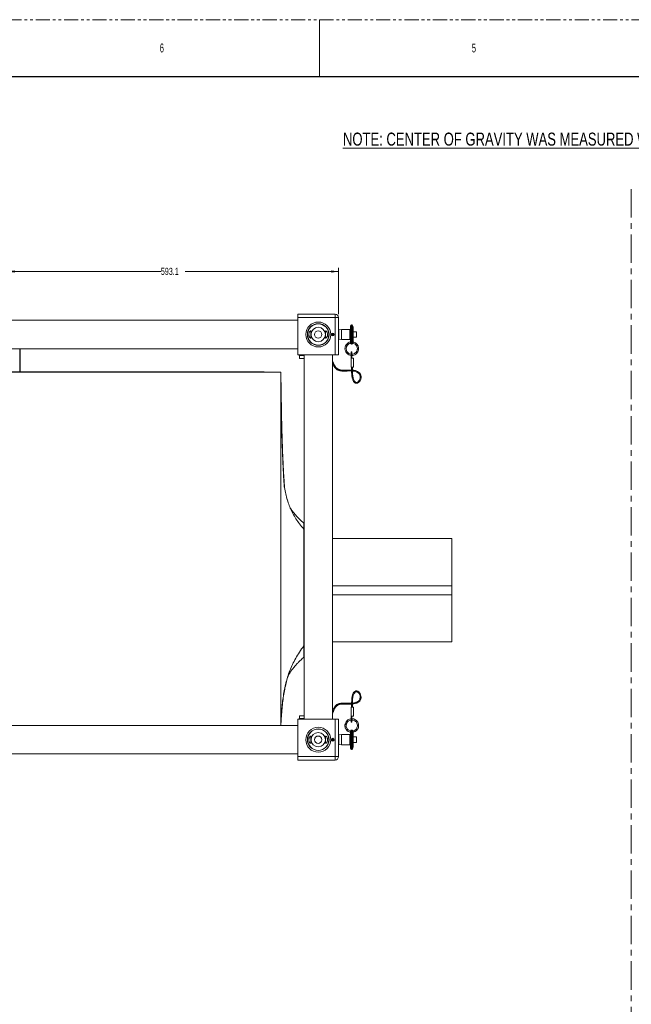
# Model space of a CAD drawing. Header units: millimetres. Extents: x 0 to 1118, y 0 to 864.
# Tile 3 of 10: x 285 to 559, y 423 to 864. Entities that reach past the tile are written whole.
import ezdxf

# ---------------------------------------------------------------- set-up
doc = ezdxf.new("R2010")
doc.units = ezdxf.units.MM
doc.linetypes.add('CENTERX2', pattern=[20.32, 12.7, -2.54, 2.54, -2.54])
doc.linetypes.add('PHANTOM', pattern=[12.7, 6.35, -1.27, 1.27, -1.27, 1.27, -1.27])
doc.styles.add('SLDTEXTSTYLE0', font='TXT', dxfattribs={"width": 0.75})
doc.styles.add('SLDTEXTSTYLE1', font='TXT', dxfattribs={"width": 0.6})
doc.styles.add('SLDTEXTSTYLE3', font='TXT', dxfattribs={"width": 0.605})
doc.dimstyles.new('SLDDIMSTYLE0', dxfattribs={"dimtxt": 3.175, "dimasz": 3.302, "dimexe": 0, "dimexo": 0.0625, "dimgap": 0.79375, "dimtad": 0, "dimtih": 1, "dimtoh": 1, "dimdec": 1, "dimlfac": 4, "dimrnd": 1e-09, "dimzin": 12, "dimdsep": 46, "dimtxsty": 'SLDTEXTSTYLE3', "dimsah": 1, "dimcen": 0.09, "dimadec": 0, "dimazin": 3, "dimtfac": 1, "dimtofl": 0, "dimtmove": 0, "dimatfit": 3, "dimfxl": 1, "dimfrac": 2, "dimtolj": 1, "dimtzin": 12, "dimarcsym": 0})

# ---------------------------------------------------------------- blocks, each defined once
blk = doc.blocks.new('_D_7')
at = {"color": 7, "linetype": 'Continuous', "lineweight": 0}
for p, q in [((279.44, 625.87), (279.44, 752.55)), ((279.44, 750.95), (348.12, 750.95)), ((427.7, 750.95), (359.03, 750.95)), ((427.7, 731.92), (427.7, 752.55))]:
    blk.add_line(p, q, dxfattribs=at)
for points in [[(279.44, 750.95), (282.74, 750.45), (282.74, 751.46)], [(427.7, 750.95), (424.4, 751.46), (424.4, 750.45)]]:
    blk.add_solid(points, dxfattribs=at)
at = {"color": 7, "linetype": 'Continuous', "lineweight": 0, "insert": (348.12, 752.61), "char_height": 3.175, "attachment_point": 1, "style": 'SLDTEXTSTYLE3'}
blk.add_mtext('593.1', dxfattribs=at)

msp = doc.modelspace()

# ---------------------------------------------------------------- linework, layer by layer
at = {"color": 7, "linetype": 'PHANTOM', "lineweight": 0}
msp.add_line((0, 863.6), (1117.6, 863.6), dxfattribs=at)
at = {"color": 7, "linetype": 'Continuous', "lineweight": 0}
msp.add_line((419.1, 863.6), (419.1, 838.2), dxfattribs=at)
at = {"color": 7, "linetype": 'Continuous', "lineweight": 30}
msp.add_line((12.7, 838.2), (1104.9, 838.2), dxfattribs=at)
at = {"color": 7, "linetype": 'CENTERX2', "lineweight": 0}
msp.add_line((558.702, 787.846), (558.702, 50.317), dxfattribs=at)
at = {"color": 7, "linetype": 'Continuous', "lineweight": 15}
for p, q in [((409.454, 731.903), (426.116, 731.903)), ((409.454, 730.316), (409.454, 731.903)), ((426.116, 731.903), (426.116, 730.316)), ((409.454, 729.128), (152.704, 729.128)), ((409.454, 713.653), (409.454, 730.316)), ((426.116, 730.316), (409.454, 730.316)), ((426.116, 713.653), (426.116, 730.316)), ((426.116, 730.316), (427.704, 730.316)), ((427.704, 730.316), (427.704, 713.653)), ((433.609, 727.112), (433.49, 727.112)), ((434.284, 726.021), (433.982, 726.851)), ((425.05, 722.403), (425.05, 722.378)), ((425.05, 722.378), (425.05, 722.153)), ((425.276, 722.448), (425.262, 722.469)), ((425.403, 722.262), (425.276, 722.448)), ((427.739, 724.925), (427.704, 724.89)), ((427.704, 722.778), (427.704, 724.89)), ((427.704, 724.273), (427.704, 724.273)), ((427.704, 720.667), (427.704, 722.778)), ((429.024, 725.06), (427.739, 724.925)), ((427.739, 724.925), (427.739, 720.631)), ((432.696, 725.06), (429.024, 725.06)), ((429.024, 725.06), (429.024, 722.778)), ((429.024, 722.778), (429.024, 720.496)), ((433.093, 718.842), (433.093, 726.715)), ((434.284, 726.021), (434.284, 719.54)), ((435.677, 724.023), (434.284, 724.023)), ((435.772, 723.927), (435.772, 721.629)), ((427.704, 721.283), (427.704, 721.283)), ((427.704, 720.667), (427.739, 720.631)), ((427.739, 720.631), (429.024, 720.496)), ((429.024, 720.496), (432.696, 720.496)), ((431.444, 718.613), (431.401, 718.553)), ((433.49, 718.444), (433.609, 718.444)), ((433.982, 718.705), (434.023, 718.818)), ((434.284, 721.533), (435.677, 721.533)), ((152.704, 716.428), (409.454, 716.428)), ((285.079, 706.026), (285.079, 716.428)), ((409.454, 713.653), (426.116, 713.653)), ((410.013, 713.653), (410.013, 713.32)), ((411.81, 713.32), (411.81, 713.653)), ((412.229, 713.653), (412.229, 550.653)), ((424.929, 550.653), (424.929, 713.653)), ((427.704, 713.653), (426.116, 713.653)), ((433.649, 714.968), (433.315, 714.968)), ((433.315, 713.171), (433.315, 714.968)), ((433.649, 713.171), (433.649, 714.968)), ((410.013, 713.32), (411.81, 713.32)), ((410.141, 713.32), (410.141, 712.07)), ((410.141, 712.07), (412.229, 712.07)), ((411.81, 713.32), (412.229, 713.32)), ((433.649, 713.171), (433.315, 713.171)), ((433.315, 712.19), (433.315, 713.171)), ((433.315, 712.19), (434.307, 712.19)), ((433.315, 708.221), (433.315, 712.19)), ((433.649, 712.19), (433.649, 713.171)), ((434.307, 712.19), (434.307, 708.221)), ((401.804, 705.901), (173.304, 705.901)), ((394.429, 706.026), (248.821, 706.026)), ((401.804, 705.901), (402.11, 687.873)), ((401.804, 547.878), (401.804, 705.901)), ((433.315, 708.221), (434.307, 708.221)), ((433.514, 708.221), (433.514, 706.411)), ((433.514, 706.411), (433.911, 706.411)), ((433.911, 706.411), (433.911, 708.221)), ((402.096, 687.873), (402.094, 687.99)), ((412.109, 638.401), (412.109, 635.643)), ((412.109, 635.643), (412.109, 583.498)), ((412.229, 631.526), (412.109, 631.526)), ((478.421, 631.526), (424.929, 631.526)), ((478.421, 631.526), (478.421, 610.401)), ((478.421, 610.401), (478.421, 606.401)), ((478.421, 606.401), (478.421, 585.276)), ((412.229, 585.276), (412.109, 585.276)), ((412.109, 583.498), (412.109, 578.401)), ((478.421, 585.276), (424.929, 585.276)), ((433.315, 556.085), (434.307, 556.085)), ((433.315, 556.085), (433.315, 552.116)), ((433.514, 557.895), (433.514, 556.085)), ((433.514, 557.895), (433.911, 557.895)), ((433.911, 556.085), (433.911, 557.895)), ((434.307, 552.116), (434.307, 556.085)), ((409.454, 550.653), (409.454, 533.991)), ((409.454, 550.653), (426.116, 550.653)), ((410.013, 550.986), (410.013, 550.653)), ((410.013, 550.986), (411.81, 550.986)), ((410.141, 552.236), (410.141, 550.986)), ((412.229, 552.236), (410.141, 552.236)), ((411.81, 550.986), (411.81, 550.653)), ((411.81, 550.986), (412.229, 550.986)), ((426.116, 533.991), (426.116, 550.653)), ((426.116, 550.653), (427.704, 550.653)), ((427.704, 550.653), (427.704, 533.991)), ((433.315, 552.116), (433.315, 551.135)), ((433.315, 552.116), (434.307, 552.116)), ((433.649, 551.135), (433.315, 551.135)), ((433.315, 551.135), (433.315, 549.338)), ((433.649, 552.116), (433.649, 551.135)), ((433.649, 551.135), (433.649, 549.338)), ((409.454, 547.878), (152.704, 547.878)), ((433.315, 549.338), (433.649, 549.338)), ((427.739, 543.675), (427.704, 543.64)), ((427.704, 539.417), (427.704, 543.64)), ((427.704, 543.023), (427.704, 543.023)), ((429.024, 543.81), (427.739, 543.675)), ((427.739, 543.675), (427.739, 541.528)), ((432.696, 543.81), (429.024, 543.81)), ((429.024, 543.81), (429.024, 539.246)), ((433.093, 545.477), (433.093, 545.464)), ((433.093, 537.591), (433.093, 545.464)), ((433.609, 545.862), (433.49, 545.862)), ((434.023, 545.488), (433.982, 545.601)), ((434.284, 544.766), (434.284, 538.285)), ((435.677, 542.773), (434.284, 542.773)), ((435.764, 545.693), (435.836, 545.779)), ((435.772, 542.677), (435.772, 540.621)), ((425.05, 541.153), (425.05, 541.128)), ((425.05, 541.128), (425.05, 540.903)), ((425.276, 541.198), (425.262, 541.219)), ((425.403, 541.012), (425.276, 541.198)), ((427.704, 540.033), (427.704, 540.033)), ((427.704, 539.417), (427.739, 539.381)), ((427.739, 541.528), (427.739, 539.381)), ((427.739, 539.381), (429.024, 539.246)), ((429.024, 539.246), (432.696, 539.246)), ((433.982, 537.455), (434.284, 538.285)), ((434.284, 540.283), (435.677, 540.283)), ((435.772, 540.621), (435.772, 540.379)), ((152.704, 535.178), (409.454, 535.178)), ((409.454, 532.403), (409.454, 533.991)), ((409.454, 533.991), (426.116, 533.991)), ((427.704, 533.991), (426.116, 533.991)), ((426.116, 533.991), (426.116, 532.403)), ((433.49, 537.194), (433.609, 537.194)), ((426.116, 532.403), (409.454, 532.403))]:
    msp.add_line(p, q, dxfattribs=at)
at = {"color": 9, "linetype": 'Continuous', "lineweight": 15}
for p, q in [((433.49, 727.112), (433.49, 722.778)), ((433.609, 722.778), (433.609, 727.112)), ((433.982, 726.851), (433.982, 718.705)), ((432.696, 722.778), (432.696, 725.06)), ((432.696, 720.496), (432.696, 722.778)), ((433.49, 722.778), (433.49, 718.444)), ((433.609, 718.444), (433.609, 722.778)), ((435.677, 721.533), (435.677, 724.023)), ((284.954, 706.026), (284.954, 716.428)), ((412.229, 610.401), (412.109, 610.401)), ((478.421, 610.401), (424.929, 610.401)), ((412.229, 606.401), (412.109, 606.401)), ((478.421, 606.401), (424.929, 606.401)), ((432.696, 539.246), (432.696, 543.81)), ((433.49, 545.862), (433.49, 537.194)), ((433.609, 537.194), (433.609, 545.862)), ((433.982, 545.601), (433.982, 541.528)), ((435.677, 540.545), (435.677, 542.773)), ((433.982, 541.528), (433.982, 537.455)), ((435.677, 540.283), (435.677, 540.545))]:
    msp.add_line(p, q, dxfattribs=at)
at = {"color": 7, "linetype": 'Continuous', "lineweight": 15, "flags": 128}
for points in [[(424.919, 722.427), (424.926, 722.59), (424.919, 723.129)], [(425.036, 722.404), (425.046, 722.544), (425.05, 722.72), (425.05, 722.763), (425.05, 722.774), (425.05, 722.777), (425.05, 722.778), (425.05, 722.778), (425.05, 722.778), (425.05, 722.778), (425.05, 722.778)], [(435.568, 718.418), (435.494, 718.343), (435.43, 718.28), (435.388, 718.237), (435.373, 718.222), (435.373, 718.222)], [(435.764, 718.613), (435.749, 718.598), (435.707, 718.556), (435.643, 718.492), (435.568, 718.418)], [(395.792, 705.901), (395.268, 705.978), (394.429, 706.026)], [(433.925, 706.439), (434.161, 706.418), (434.787, 706.313), (435.874, 705.952), (436.323, 705.692), (436.708, 705.371), (437.015, 704.989), (437.227, 704.564), (437.331, 704.191), (437.369, 703.855), (437.349, 703.389), (437.22, 702.84), (437.026, 702.393), (436.794, 702.033), (436.44, 701.662), (436.043, 701.423), (435.651, 701.348), (435.445, 701.379), (435.246, 701.46), (434.914, 701.73), (434.668, 702.071), (434.507, 702.385), (434.343, 702.815), (434.184, 703.392), (434.045, 704.153), (433.959, 705.145), (433.911, 706.411), (433.911, 706.411)], [(433.911, 557.479), (434.588, 557.552), (435.8, 557.887), (436.313, 558.138), (436.767, 558.453), (437.154, 558.837), (437.458, 559.289), (437.649, 559.752), (437.738, 560.144), (437.768, 560.528), (437.729, 561.058), (437.577, 561.646), (437.364, 562.12), (437.115, 562.507), (436.737, 562.912), (436.293, 563.206), (435.849, 563.342), (435.359, 563.315), (434.897, 563.094), (434.546, 562.756), (434.285, 562.364), (434.114, 562.011), (433.944, 561.545), (433.783, 560.939), (433.645, 560.158), (433.562, 559.156), (433.514, 557.895), (433.514, 557.895)], [(424.919, 541.177), (424.926, 541.34), (424.919, 541.879)], [(431.835, 546.084), (431.835, 546.084), (431.82, 546.069), (431.778, 546.027), (431.714, 545.963), (431.64, 545.888), (431.565, 545.814), (431.501, 545.75), (431.459, 545.708), (431.444, 545.693), (431.444, 545.693)], [(425.034, 541.125), (425.046, 541.294), (425.05, 541.47), (425.05, 541.513), (425.05, 541.524), (425.05, 541.527), (425.05, 541.528), (425.05, 541.528), (425.05, 541.528), (425.05, 541.528), (425.05, 541.528)]]:
    msp.add_lwpolyline(points, dxfattribs=at)
at = {"color": 7, "linetype": 'Continuous', "lineweight": 15}
for centre, radius in [((418.579, 722.778), 5.575), ((418.579, 722.778), 4.825), ((418.579, 722.778), 4.763), ((418.579, 722.778), 3.21), ((418.579, 722.778), 1.64), ((425.05, 722.778), 0.625), ((418.579, 541.528), 5.575), ((418.579, 541.528), 4.825), ((418.579, 541.528), 4.763), ((418.579, 541.528), 3.21), ((418.579, 541.528), 1.64), ((425.05, 541.528), 0.625)]:
    msp.add_circle(centre, radius, dxfattribs=at)
for centre, radius, start, end in [((426.116, 730.316), 1.588, 0, 90), ((433.49, 726.715), 0.397, 90, 180), ((433.609, 726.715), 0.397, 20, 90), ((425.05, 722.778), 0.4, 304.37747, 270), ((425.05, 722.778), 0.375, 304.37747, 270), ((432.696, 725.457), 0.397, 270, 0), ((435.677, 723.927), 0.0952, 0, 90), ((432.696, 720.099), 0.397, 0, 90), ((433.49, 718.841), 0.397, 180, 270), ((433.609, 718.841), 0.397, 270, 340), ((435.677, 721.629), 0.0952, 270, 0), ((425.05, 541.528), 0.4, 304.37747, 270), ((425.05, 541.528), 0.375, 304.37747, 270), ((432.696, 544.207), 0.397, 270, 0), ((433.49, 545.465), 0.397, 90, 180), ((433.609, 545.465), 0.397, 20, 90), ((435.677, 542.677), 0.0952, 0, 90), ((432.696, 538.849), 0.397, 0, 90), ((433.49, 537.591), 0.397, 180, 270), ((433.609, 537.591), 0.397, 270, 340), ((435.677, 540.379), 0.0953, 270, 0), ((426.116, 533.991), 1.587, 270, 0)]:
    msp.add_arc(centre, radius, start, end, dxfattribs=at)
for points, knots in [([(414.642, 721.714), (414.582, 721.847), (414.463, 722.115), (414.38, 722.62), (414.4, 723.113), (414.505, 723.554), (414.679, 723.939), (414.908, 724.246), (415.141, 724.406), (415.291, 724.359), (415.33, 724.127), (415.306, 723.772), (415.263, 723.311), (415.243, 722.778), (415.263, 722.243), (415.307, 721.769), (415.332, 721.406), (415.285, 721.2), (415.157, 721.157), (414.963, 721.265), (414.776, 721.473), (414.673, 721.658), (414.642, 721.714)], [0, 0, 0, 0, 0.050971, 0.1021834, 0.1483365, 0.1923239, 0.2400241, 0.294955, 0.3561051, 0.4148513, 0.4651748, 0.5129349, 0.5635395, 0.6158595, 0.6671976, 0.7184933, 0.770823, 0.821416, 0.8691046, 0.9190126, 0.9758276, 1, 1, 1, 1]), ([(422.083, 721.208), (422.025, 721.19), (421.911, 721.155), (421.835, 721.308), (421.835, 721.6), (421.874, 722.013), (421.91, 722.518), (421.908, 723.062), (421.872, 723.571), (421.831, 723.994), (421.839, 724.279), (421.93, 724.397), (422.095, 724.362), (422.316, 724.172), (422.555, 723.809), (422.732, 723.299), (422.782, 722.755), (422.726, 722.271), (422.595, 721.851), (422.398, 721.491), (422.211, 721.285), (422.111, 721.225), (422.083, 721.208)], [0, 0, 0, 0, 0.0509738, 0.1021219, 0.1499923, 0.1989988, 0.2509395, 0.3028638, 0.3539085, 0.4058378, 0.4577612, 0.5065055, 0.5545552, 0.6077933, 0.6679849, 0.7282773, 0.7798451, 0.8245051, 0.8692963, 0.9194492, 0.9772095, 1, 1, 1, 1]), ([(425.05, 722.778), (425.05, 722.778), (425.05, 722.778), (425.05, 722.778), (425.05, 722.778), (425.05, 722.78), (425.05, 722.784), (425.05, 722.804), (425.049, 722.881), (425.048, 722.998), (425.04, 723.101), (425.037, 723.145)], [0, 0, 0, 0, 0.0000174, 0.0001426, 0.0006102, 0.0024807, 0.0099269, 0.03978, 0.1591099, 0.6365233, 1, 1, 1, 1]), ([(433.125, 719.447), (433.068, 719.445), (432.69, 719.432), (432.045, 719.12), (431.301, 718.537), (430.775, 717.731), (430.519, 716.802), (430.562, 715.842), (430.892, 714.945), (431.484, 714.179), (432.282, 713.665), (432.928, 713.414), (433.275, 713.428), (433.315, 713.429)], [0, 0, 0, 0, 0.019465, 0.128958, 0.2341887, 0.3411512, 0.4508991, 0.5582181, 0.6634693, 0.7729276, 0.881708, 0.98627, 1, 1, 1, 1]), ([(433.315, 713.997), (433.205, 714.003), (432.839, 714.024), (432.255, 714.307), (431.657, 714.814), (431.252, 715.491), (431.07, 716.253), (431.129, 717.038), (431.428, 717.77), (431.935, 718.364), (432.519, 718.76), (432.947, 718.845), (433.12, 718.879)], [0, 0, 0, 0, 0.0470842, 0.1554039, 0.2674845, 0.377984, 0.4848747, 0.596122, 0.7079796, 0.815496, 0.9252516, 1, 1, 1, 1]), ([(431.495, 717.788), (431.506, 717.81), (431.593, 717.973), (431.723, 718.107), (431.835, 718.222)], [0, 0, 0, 0, 0.1355348, 1, 1, 1, 1]), ([(433.093, 718.842), (433.093, 718.833), (433.093, 718.822), (433.093, 718.828), (433.093, 718.829)], [0, 0, 0, 0, 0.817301, 1, 1, 1, 1]), ([(433.649, 713.436), (433.815, 713.432), (434.289, 713.42), (435.008, 713.701), (435.615, 714.123), (436.043, 714.589), (436.372, 715.102), (436.63, 715.817), (436.684, 716.54), (436.588, 717.166), (436.425, 717.663), (436.162, 718.166), (435.9, 718.46), (435.764, 718.613)], [0, 0, 0, 0, 0.0694438, 0.1984652, 0.3150838, 0.3783673, 0.4631862, 0.569718, 0.6951047, 0.7630999, 0.8350613, 0.9142872, 1, 1, 1, 1]), ([(435.373, 718.222), (435.55, 718.009), (435.874, 717.616), (436.088, 716.924), (436.124, 716.312), (436.034, 715.798), (435.879, 715.386), (435.626, 714.945), (435.199, 714.473), (434.531, 714.099), (433.978, 713.928), (433.682, 713.961), (433.649, 713.965)], [0, 0, 0, 0, 0.1411213, 0.2599603, 0.3646192, 0.4542712, 0.5263906, 0.5898987, 0.7149965, 0.8472616, 0.9828236, 1, 1, 1, 1]), ([(434.023, 718.817), (434.023, 718.819), (434.025, 718.824), (434.041, 718.874), (434.073, 718.969), (434.103, 719.054), (434.12, 719.103), (434.121, 719.107)], [0, 0, 0, 0, 0.1664309, 0.4267666, 0.6970152, 0.9799726, 1, 1, 1, 1]), ([(434.051, 718.902), (434.082, 718.901), (434.366, 718.887), (434.867, 718.657), (435.233, 718.329), (435.411, 718.169)], [0, 0, 0, 0, 0.0592012, 0.5417214, 1, 1, 1, 1]), ([(434.121, 719.107), (434.137, 719.152), (434.171, 719.247), (434.222, 719.382), (434.262, 719.483), (434.275, 719.517), (434.28, 719.529)], [0, 0, 0, 0, 0.2689307, 0.5680755, 0.8366518, 1, 1, 1, 1]), ([(436.195, 718.058), (436.012, 718.304), (435.641, 718.806), (434.921, 719.269), (434.409, 719.374), (434.209, 719.415)], [0, 0, 0, 0, 0.3691136, 0.7537056, 1, 1, 1, 1]), ([(434.282, 719.535), (434.283, 719.536), (434.283, 719.537), (434.284, 719.538), (434.284, 719.539), (434.284, 719.539), (434.284, 719.54)], [0, 0, 0, 0, 0.1578382, 0.3673577, 0.7554663, 1, 1, 1, 1]), ([(433.514, 706.859), (433.507, 706.86), (433.358, 706.869), (432.957, 706.871), (432.258, 706.875), (431.409, 706.844), (430.624, 706.815), (429.964, 706.811), (429.403, 706.826), (428.851, 706.868), (428.326, 706.955), (427.869, 707.09), (427.48, 707.26), (427.155, 707.454), (426.801, 707.726), (426.481, 708.064), (426.191, 708.466), (425.952, 708.877), (425.703, 709.386), (425.443, 709.994), (425.194, 710.618), (425.003, 711.012), (424.929, 711.165)], [0, 0, 0, 0, 0.0012747, 0.0280546, 0.0748171, 0.1304098, 0.1809002, 0.2141623, 0.246672, 0.2800024, 0.3141407, 0.3485484, 0.3841312, 0.4214625, 0.459022, 0.5293338, 0.5899808, 0.6534963, 0.7240092, 0.827293, 0.9328903, 1, 1, 1, 1]), ([(424.929, 710.203), (424.941, 710.173), (425.042, 709.936), (425.21, 709.515), (425.467, 708.947), (425.737, 708.439), (426.041, 707.983), (426.339, 707.632), (426.634, 707.355), (426.937, 707.121), (427.304, 706.903), (427.742, 706.714), (428.24, 706.566), (428.855, 706.465), (429.612, 706.415), (430.416, 706.416), (431.173, 706.435), (431.796, 706.455), (432.332, 706.474), (432.896, 706.494), (433.288, 706.482), (433.514, 706.476)], [0, 0, 0, 0, 0.0153284, 0.1216713, 0.2107622, 0.2976165, 0.37433, 0.4393691, 0.4773253, 0.5195041, 0.567099, 0.6055061, 0.6458285, 0.6888808, 0.7360418, 0.7960877, 0.845913, 0.8850718, 0.9203986, 0.9541021, 1, 1, 1, 1]), ([(433.514, 706.411), (433.527, 705.969), (433.551, 705.177), (433.632, 704.108), (433.793, 703.276), (433.981, 702.609), (434.209, 702.054), (434.497, 701.58), (434.869, 701.198), (435.349, 700.953), (435.891, 700.934), (436.371, 701.115), (436.746, 701.385), (437.063, 701.713), (437.357, 702.139), (437.603, 702.676), (437.755, 703.284), (437.784, 703.873), (437.711, 704.37), (437.582, 704.772), (437.408, 705.127), (437.157, 705.487), (436.804, 705.843), (436.35, 706.164), (435.808, 706.431), (435.2, 706.634), (434.571, 706.765), (434.136, 706.823), (433.926, 706.835), (433.911, 706.836)], [0, 0, 0, 0, 0.0780235, 0.1400451, 0.1890147, 0.2278933, 0.2627647, 0.2957633, 0.3271577, 0.359704, 0.3958009, 0.4308797, 0.4602498, 0.4882924, 0.5225888, 0.5646509, 0.6077288, 0.6500178, 0.6855202, 0.7115688, 0.7369503, 0.7667837, 0.8012198, 0.8378371, 0.8767911, 0.9186698, 0.9606325, 0.99707, 1, 1, 1, 1]), ([(403.43, 654.044), (403.429, 654.062), (403.425, 654.101), (403.401, 654.396), (403.371, 654.766), (403.334, 655.261), (403.289, 655.889), (403.222, 656.884), (403.149, 658.093), (403.072, 659.394), (403.006, 660.578), (402.944, 661.729), (402.89, 662.804), (402.844, 663.731), (402.808, 664.494), (402.774, 665.231), (402.737, 666.033), (402.693, 667.044), (402.647, 668.171), (402.602, 669.291), (402.566, 670.253), (402.533, 671.149), (402.498, 672.132), (402.46, 673.243), (402.421, 674.442), (402.387, 675.552), (402.358, 676.532), (402.333, 677.399), (402.308, 678.324), (402.279, 679.401), (402.247, 680.681), (402.214, 682.088), (402.185, 683.359), (402.163, 684.401), (402.148, 685.17), (402.132, 685.944), (402.115, 686.834), (402.103, 687.503), (402.096, 687.873)], [0, 0, 0, 0, 0.0138318, 0.0292425, 0.0426191, 0.057582, 0.0766783, 0.1004389, 0.1461868, 0.1830318, 0.2138395, 0.2481639, 0.2823754, 0.3066062, 0.3282337, 0.3481628, 0.3702052, 0.397465, 0.4353725, 0.4674526, 0.4940513, 0.5184231, 0.5447183, 0.5788594, 0.6142961, 0.6480977, 0.6746513, 0.6988705, 0.722898, 0.7544638, 0.7916683, 0.8333272, 0.8759279, 0.9012594, 0.9232335, 0.9422837, 0.9681117, 1, 1, 1, 1]), ([(403.463, 654.946), (403.461, 654.97), (403.431, 655.366), (403.373, 656.188), (403.297, 657.355), (403.225, 658.483), (403.161, 659.528), (403.104, 660.505), (403.051, 661.44), (403, 662.376), (402.947, 663.386), (402.891, 664.478), (402.84, 665.54), (402.795, 666.497), (402.757, 667.341), (402.719, 668.192), (402.678, 669.155), (402.634, 670.243), (402.589, 671.388), (402.549, 672.479), (402.512, 673.489), (402.478, 674.467), (402.445, 675.478), (402.407, 676.679), (402.365, 678.067), (402.322, 679.553), (402.285, 680.939), (402.244, 682.557), (402.214, 683.832), (402.191, 684.826), (402.182, 685.249), (402.17, 685.787), (402.155, 686.501), (402.137, 687.411), (402.124, 688.083), (402.117, 688.453)], [0, 0, 0, 0, 0.0022749, 0.0378839, 0.075018, 0.1088698, 0.1395191, 0.1683989, 0.1961092, 0.2230499, 0.2519288, 0.2862566, 0.3206017, 0.3469514, 0.3717027, 0.3959985, 0.4229921, 0.4576543, 0.4932167, 0.525222, 0.5550964, 0.5834397, 0.6125745, 0.6453305, 0.6906761, 0.7364937, 0.7780954, 0.8144269, 0.8809612, 0.8919656, 0.9032006, 0.9186978, 0.9399339, 0.9669975, 1, 1, 1, 1]), ([(402.128, 688.372), (402.186, 685.143), (402.251, 681.466), (402.326, 677.786), (402.335, 677.337)], [0, 0, 0, 0, 0.8781444, 1, 1, 1, 1]), ([(403.238, 656.663), (403.269, 656.356), (403.403, 655.062), (403.767, 652.871), (404.355, 650.127), (405.144, 647.545), (405.752, 645.836), (406.154, 645.008), (406.171, 644.974)], [0, 0, 0, 0, 0.0752055, 0.3169674, 0.547338, 0.7704286, 0.9905576, 1, 1, 1, 1]), ([(403.307, 655.647), (403.444, 654.705), (403.717, 652.835), (404.322, 650.13), (405.093, 647.539), (406.054, 645.072), (407.217, 642.686), (408.604, 640.342), (410.228, 637.98), (411.47, 636.437), (412.109, 635.643)], [0, 0, 0, 0, 0.12782691, 0.25376402, 0.37570506, 0.49601954, 0.6149761, 0.73708199, 0.8646673, 1, 1, 1, 1]), ([(412.109, 638.401), (411.456, 638.998), (410.206, 640.143), (408.518, 641.915), (407.137, 643.539), (406.399, 644.633), (406.082, 645.102)], [0, 0, 0, 0, 0.2935586, 0.5624938, 0.8119399, 1, 1, 1, 1]), ([(401.841, 547.878), (401.891, 548.927), (401.998, 551.191), (402.232, 554.555), (402.546, 557.919), (402.946, 561.071), (403.449, 564.04), (404.069, 566.858), (404.849, 569.642), (405.825, 572.417), (407.036, 575.21), (408.477, 577.971), (410.155, 580.744), (411.448, 582.567), (412.109, 583.498)], [0, 0, 0, 0, 0.0808533, 0.1745021, 0.2629567, 0.3469734, 0.4273314, 0.5048376, 0.5803319, 0.6620944, 0.7436887, 0.8263598, 0.9113737, 1, 1, 1, 1]), ([(405.107, 570.165), (405.107, 570.162), (405.106, 570.15), (405.136, 570.194), (405.239, 570.376), (405.379, 570.62), (405.566, 570.937), (405.791, 571.3), (406.036, 571.679), (406.329, 572.111), (406.675, 572.597), (407.078, 573.135), (407.545, 573.725), (408.083, 574.366), (408.777, 575.15), (409.673, 576.096), (410.816, 577.223), (411.659, 577.991), (412.109, 578.401)], [0, 0, 0, 0, 0.0712262, 0.2338028, 0.2975777, 0.35753, 0.4141449, 0.4549016, 0.4946946, 0.5341075, 0.5738273, 0.6146204, 0.6573024, 0.7027095, 0.7516793, 0.8239438, 0.9060245, 1, 1, 1, 1]), ([(401.845, 547.878), (401.902, 548.927), (402.024, 551.192), (402.276, 554.555), (402.606, 557.92), (403.019, 561.072), (403.526, 564.043), (404.161, 566.857), (404.708, 568.934), (405.109, 570.055), (405.197, 570.302)], [0, 0, 0, 0, 0.1341289, 0.2895443, 0.4364205, 0.5760277, 0.7096686, 0.8386881, 0.9644792, 1, 1, 1, 1]), ([(433.911, 557.895), (433.924, 558.332), (433.947, 559.115), (434.028, 560.166), (434.189, 560.977), (434.373, 561.618), (434.597, 562.14), (434.875, 562.564), (435.17, 562.822), (435.437, 562.935), (435.663, 562.968), (435.894, 562.94), (436.171, 562.839), (436.457, 562.647), (436.754, 562.345), (437.024, 561.95), (437.245, 561.449), (437.372, 560.887), (437.38, 560.358), (437.298, 559.925), (437.169, 559.579), (436.99, 559.26), (436.726, 558.934), (436.36, 558.622), (435.899, 558.351), (435.352, 558.131), (434.757, 557.978), (434.28, 557.897), (434.001, 557.872), (433.926, 557.865)], [0, 0, 0, 0, 0.08560075, 0.15320729, 0.20607976, 0.24741103, 0.2844051, 0.31834093, 0.349181, 0.36505584, 0.38214866, 0.40124808, 0.41995277, 0.45253973, 0.48235581, 0.51883836, 0.56395964, 0.60988607, 0.65404951, 0.68912124, 0.7149275, 0.74300311, 0.77626077, 0.81349738, 0.85328393, 0.89638703, 0.94236798, 0.98436196, 1, 1, 1, 1]), ([(433.514, 557.832), (433.424, 557.828), (433.172, 557.814), (432.717, 557.818), (432.06, 557.84), (431.299, 557.868), (430.495, 557.889), (429.809, 557.892), (429.214, 557.868), (428.679, 557.816), (428.172, 557.721), (427.714, 557.582), (427.313, 557.406), (426.853, 557.136), (426.426, 556.776), (426.066, 556.356), (425.789, 555.947), (425.551, 555.523), (425.302, 555.004), (425.102, 554.521), (424.97, 554.204), (424.929, 554.104)], [0, 0, 0, 0, 0.018395, 0.0515622, 0.0922459, 0.1513687, 0.2042776, 0.2507532, 0.2856571, 0.3215723, 0.3587512, 0.396294, 0.4348704, 0.475019, 0.5546655, 0.6265328, 0.6905093, 0.7603369, 0.8371989, 0.9487332, 1, 1, 1, 1]), ([(424.929, 553.125), (424.929, 553.126), (425.023, 553.303), (425.175, 553.668), (425.406, 554.214), (425.632, 554.758), (425.877, 555.287), (426.147, 555.776), (426.446, 556.199), (426.729, 556.504), (426.984, 556.723), (427.219, 556.892), (427.522, 557.066), (427.911, 557.232), (428.415, 557.374), (429.059, 557.463), (429.772, 557.495), (430.526, 557.493), (431.225, 557.469), (431.866, 557.444), (432.426, 557.432), (432.972, 557.431), (433.33, 557.444), (433.514, 557.45)], [0, 0, 0, 0, 0.0004128, 0.0784122, 0.159555, 0.2424639, 0.3252709, 0.4043315, 0.4723121, 0.5289975, 0.5559244, 0.5864183, 0.6197207, 0.6550266, 0.6918435, 0.7319112, 0.7764502, 0.8179323, 0.8641581, 0.9002395, 0.9328305, 0.9654158, 1, 1, 1, 1]), ([(433.315, 550.863), (433.224, 550.863), (432.839, 550.864), (432.201, 550.6), (431.59, 550.184), (431.153, 549.702), (430.829, 549.186), (430.631, 548.629), (430.549, 548.1), (430.545, 547.638), (430.619, 547.139), (430.789, 546.627), (431.057, 546.125), (431.314, 545.839), (431.444, 545.693)], [0, 0, 0, 0, 0.03956562, 0.16719916, 0.29065596, 0.36006852, 0.44887533, 0.55408932, 0.61446305, 0.68140581, 0.75449881, 0.83289317, 0.91528927, 1, 1, 1, 1]), ([(434.219, 544.868), (434.233, 544.868), (434.557, 544.887), (435.159, 545.189), (435.912, 545.769), (436.435, 546.583), (436.688, 547.505), (436.648, 548.466), (436.312, 549.368), (435.72, 550.125), (434.928, 550.649), (434.197, 550.909), (433.762, 550.88), (433.649, 550.873)], [0, 0, 0, 0, 0.0050016, 0.1090816, 0.2173366, 0.3247689, 0.4282287, 0.5354285, 0.6436194, 0.7478403, 0.8533612, 0.961931, 1, 1, 1, 1]), ([(431.029, 546.224), (431.204, 545.989), (431.569, 545.502), (432.306, 545.025), (432.855, 544.917), (433.093, 544.87)], [0, 0, 0, 0, 0.3439018, 0.7149396, 1, 1, 1, 1]), ([(431.835, 546.084), (431.663, 546.291), (431.334, 546.687), (431.117, 547.386), (431.085, 548.005), (431.175, 548.509), (431.325, 548.908), (431.577, 549.358), (432.014, 549.831), (432.646, 550.215), (433.109, 550.289), (433.315, 550.322)], [0, 0, 0, 0, 0.1435865, 0.2737997, 0.3846765, 0.4741926, 0.5464259, 0.6127562, 0.7499845, 0.8882906, 1, 1, 1, 1]), ([(433.649, 550.33), (433.842, 550.323), (434.299, 550.307), (434.957, 550), (435.548, 549.491), (435.957, 548.817), (436.14, 548.048), (436.077, 547.266), (435.781, 546.538), (435.274, 545.939), (434.656, 545.531), (434.204, 545.442), (434.008, 545.403)], [0, 0, 0, 0, 0.078211, 0.1847941, 0.2872417, 0.3923907, 0.4996229, 0.6037317, 0.7067615, 0.8136665, 0.9195053, 1, 1, 1, 1]), ([(435.726, 546.538), (435.714, 546.516), (435.625, 546.345), (435.49, 546.205), (435.373, 546.084)], [0, 0, 0, 0, 0.1317212, 1, 1, 1, 1]), ([(414.642, 540.464), (414.582, 540.597), (414.463, 540.865), (414.38, 541.37), (414.4, 541.863), (414.505, 542.304), (414.679, 542.689), (414.908, 542.996), (415.141, 543.156), (415.291, 543.109), (415.33, 542.877), (415.306, 542.522), (415.263, 542.061), (415.243, 541.528), (415.263, 540.993), (415.307, 540.519), (415.332, 540.156), (415.285, 539.95), (415.157, 539.907), (414.963, 540.015), (414.776, 540.223), (414.673, 540.408), (414.642, 540.464)], [0, 0, 0, 0, 0.050971, 0.1021834, 0.1483366, 0.1923239, 0.2400244, 0.2949552, 0.3561053, 0.4148515, 0.4651748, 0.5129349, 0.5635399, 0.6158595, 0.6671976, 0.7184934, 0.7708231, 0.8214162, 0.8691048, 0.9190128, 0.9758278, 1, 1, 1, 1]), ([(422.083, 539.958), (422.025, 539.94), (421.911, 539.905), (421.835, 540.058), (421.835, 540.35), (421.874, 540.763), (421.91, 541.268), (421.908, 541.812), (421.872, 542.321), (421.831, 542.744), (421.839, 543.029), (421.93, 543.147), (422.095, 543.112), (422.316, 542.922), (422.555, 542.559), (422.732, 542.049), (422.782, 541.505), (422.726, 541.021), (422.595, 540.601), (422.398, 540.241), (422.211, 540.035), (422.111, 539.975), (422.083, 539.958)], [0, 0, 0, 0, 0.0509738, 0.1021219, 0.1499923, 0.1989988, 0.2509395, 0.3028638, 0.3539085, 0.4058377, 0.4577612, 0.5065055, 0.5545552, 0.6077933, 0.6679846, 0.7282774, 0.7798448, 0.8245052, 0.8692961, 0.9194492, 0.9772095, 1, 1, 1, 1]), ([(425.05, 541.528), (425.05, 541.528), (425.05, 541.528), (425.05, 541.528), (425.05, 541.528), (425.05, 541.53), (425.05, 541.534), (425.05, 541.554), (425.049, 541.631), (425.048, 541.748), (425.04, 541.851), (425.037, 541.895)], [0, 0, 0, 0, 0.0000174, 0.0001355, 0.0006031, 0.0024736, 0.0099198, 0.0397728, 0.1591027, 0.6365235, 1, 1, 1, 1]), ([(433.087, 545.407), (433.082, 545.408), (432.814, 545.422), (432.338, 545.652), (431.971, 545.979), (431.8, 546.132)], [0, 0, 0, 0, 0.0103015, 0.5368942, 1, 1, 1, 1]), ([(434.129, 545.178), (434.115, 545.219), (434.085, 545.303), (434.049, 545.408), (434.026, 545.477), (434.024, 545.485), (434.023, 545.489)], [0, 0, 0, 0, 0.24472039, 0.50724852, 0.7835857, 1, 1, 1, 1]), ([(434.159, 545.095), (434.152, 545.114), (434.141, 545.142), (434.132, 545.169), (434.129, 545.178)], [0, 0, 0, 0, 0.6808457, 1, 1, 1, 1]), ([(434.28, 544.776), (434.278, 544.781), (434.27, 544.802), (434.239, 544.882), (434.198, 544.988), (434.17, 545.065), (434.159, 545.095)], [0, 0, 0, 0, 0.0978921, 0.4252036, 0.7747769, 1, 1, 1, 1]), ([(434.284, 544.766), (434.284, 544.767), (434.284, 544.767), (434.283, 544.768), (434.283, 544.77), (434.283, 544.771), (434.282, 544.771)], [0, 0, 0, 0, 0.3470621, 0.6965131, 0.8708505, 1, 1, 1, 1])]:
    msp.add_open_spline(points, degree=3, knots=knots, dxfattribs=at)
at = {"color": 9, "linetype": 'Continuous', "lineweight": 15}
for points, knots in [([(434.023, 718.818), (434.023, 718.818), (434.022, 718.816), (434.031, 718.842), (434.053, 718.908), (434.086, 719.006), (434.128, 719.127), (434.176, 719.259), (434.224, 719.387), (434.261, 719.482), (434.277, 719.52), (434.282, 719.535)], [0, 0, 0, 0, 0.0295381, 0.14715, 0.2645914, 0.3848653, 0.5111542, 0.643718, 0.7803595, 0.9162215, 1, 1, 1, 1]), ([(434.282, 544.771), (434.278, 544.781), (434.266, 544.811), (434.237, 544.886), (434.193, 545), (434.145, 545.132), (434.098, 545.265), (434.059, 545.38), (434.033, 545.458), (434.023, 545.489), (434.023, 545.488), (434.023, 545.488)], [0, 0, 0, 0, 0.0603535, 0.1787581, 0.3051578, 0.4388936, 0.5759107, 0.7107202, 0.8393422, 0.9610397, 1, 1, 1, 1])]:
    msp.add_open_spline(points, degree=3, knots=knots, dxfattribs=at)

# ---------------------------------------------------------------- texts
at = {"color": 7, "linetype": 'Continuous', "lineweight": 0, "attachment_point": 1}
for s, insert, char_height, style in [('6', (347.663, 852.929), 3.969, 'SLDTEXTSTYLE1'), ('5', (487.363, 852.929), 3.969, 'SLDTEXTSTYLE1'), ('\\LNOTE: CENTER OF GRAVITY WAS MEASURED WITHOUT A LENS INSTALLED', (429.659, 813.089), 5.82083, 'SLDTEXTSTYLE0')]:
    msp.add_mtext(s, dxfattribs=dict(at, insert=insert, char_height=char_height, style=style))

# ---------------------------------------------------------------- dimensions: what is measured, and where the dimension line sits
at = {"color": 7, "linetype": 'Continuous', "lineweight": 0}
dim = msp.add_linear_dim(base=(427.703576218, 750.953030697), p1=(279.441076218, 624.273030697), p2=(427.703576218, 730.315530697), dimstyle='SLDDIMSTYLE0', dxfattribs=at)
dim.commit()
dim.dimension.update_dxf_attribs({"geometry": '_D_7', "text_midpoint": (353.572326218, 750.953030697), "dimtype": 160})

doc.saveas('drawing.dxf')
